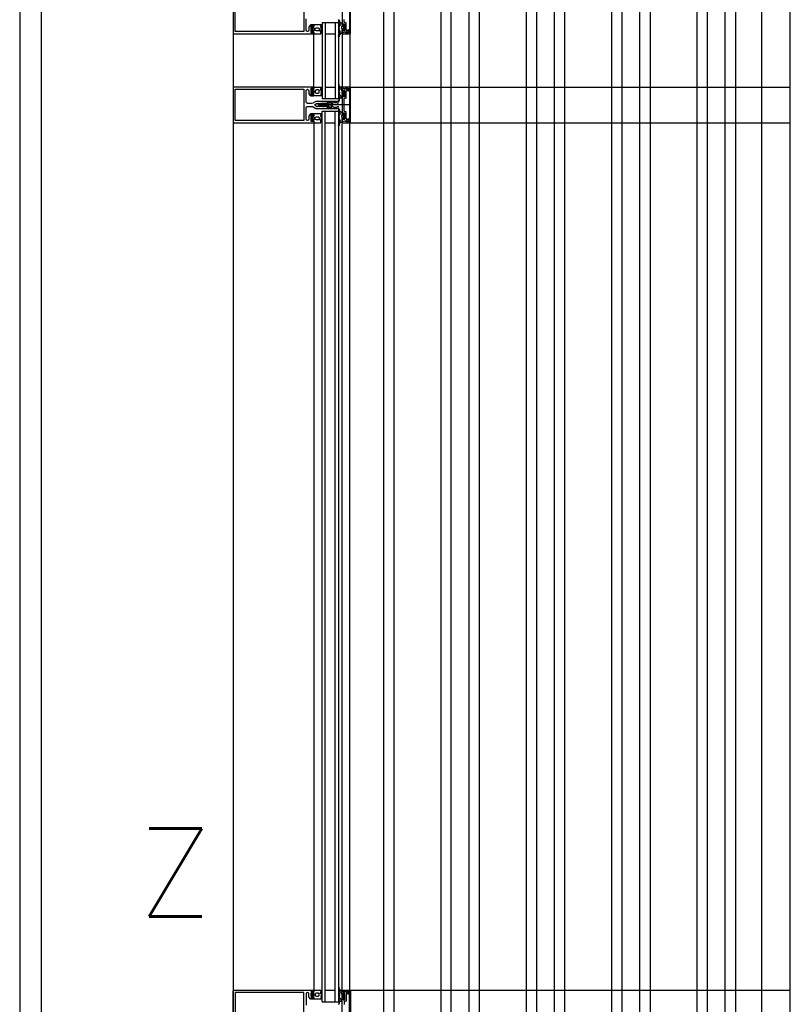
# Model space of a CAD drawing. Header units: millimetres. Extents: x -3528 to 120637, y -25886 to 25397.
# Tile 11 of 23: x 114095 to 115178, y -17809 to -16425. Entities that reach past the tile are written whole.
import ezdxf

# ---------------------------------------------------------------- set-up
doc = ezdxf.new("R2010")
doc.units = ezdxf.units.MM
doc.header["$LTSCALE"] = 100
doc.header["$MEASUREMENT"] = 0
doc.linetypes.add('AUSGEZOGEN', pattern=[0])
doc.linetypes.add('CENTER', pattern=[50.8, 31.75, -6.35, 6.35, -6.35])
doc.layers.get('0').update_dxf_attribs({"linetype": 'CONTINUOUS'})
for name, color, linetype in [('AL31----_BUITENKOZIJN', 1, 'CONTINUOUS'), ('AL67----_ZONWERING', 2, 'CONTINUOUS'), ('BL$7----_STRAMIEN', 8, 'CONTINUOUS')]:
    doc.layers.add(name, color=color, linetype=linetype)
doc.styles.add('ROMANS', font='ROMANS.shx', dxfattribs={"width": 0.8})
doc.styles.get("Standard").update_dxf_attribs({"font": 'arial.ttf'})

# ---------------------------------------------------------------- blocks, each defined once
blk = doc.blocks.new('A$C341C5819')
at = {"color": 0, "linetype": 'ByBlock', "lineweight": -2, "style": 'ROMANS'}
blk.add_text('Z', height=247.5, dxfattribs=at).set_placement((-35.4, 0))
blk = doc.blocks.new('204507')
at = {"color": 0, "linetype": 'ByBlock', "lineweight": -2}
blk.add_lwpolyline([(0, 0.15), (0, 9.6), (-0.2, 9.8), (-1.49, 9.8), (-1.96, 9.69), (-4.07, 8.75), (-4.5, 8.8), (-4.59, 8.96), (-3.96, 9.52), (-3.46, 9.68), (-2.7, 9.87), (-2.18, 9.97), (-1.17, 10.08), (-0.67, 10.09), (-0.07, 10.67), (-0.08, 10.81), (-0.63, 10.99), (-1.28, 10.98), (-1.8, 10.95), (-2.32, 10.89), (-4.11, 10.49), (-4.8, 10.24), (-6.58, 10.06), (-7.04, 10.85), (-7.35, 11), (-7.56, 10.85), (-8.04, 10.02), (-8.46, 9.81), (-8.75, 10.02), (-9.24, 10.85), (-9.56, 11), (-9.77, 10.83), (-10.24, 10.02), (-10.68, 9.81), (-10.97, 10.02), (-11.45, 10.85), (-11.76, 11), (-11.97, 10.85), (-12.4, 10.11), (-12.4, 0.15), (-10.4, 0.15), (-9.84, 0.3), (-9.58, 0.2), (-9.5, 0), (-9.5, -1.6), (-10.3, -1.6), (-10.3, -1.9), (-8.87, -3.33), (-8.27, -3.6), (-4.12, -3.6), (-3.51, -3.31), (-2.1, -1.9), (-2.1, -1.600001), (-2.9, -1.600001), (-2.9, 0), (-2.77, 0.25), (-2.56, 0.3), (-2, 0.15), (0, 0.15), (0, 9.6), (-0.2, 9.8), (-1.49, 9.8), (-1.96, 9.69), (-4.07, 8.75), (-4.5, 8.8), (-4.59, 8.96), (-3.96, 9.52), (-3.46, 9.68), (-2.7, 9.87), (-2.18, 9.97), (-1.17, 10.08), (-0.67, 10.09), (-0.07, 10.67), (-0.08, 10.81), (-0.63, 10.99), (-1.28, 10.98), (-1.8, 10.95), (-2.32, 10.89), (-4.11, 10.49), (-4.8, 10.24), (-6.58, 10.06), (-7.04, 10.85), (-7.35, 11), (-7.56, 10.85), (-8.04, 10.02), (-8.46, 9.81), (-8.75, 10.02), (-9.24, 10.85), (-9.56, 11), (-9.77, 10.83), (-10.24, 10.02), (-10.68, 9.81), (-10.97, 10.02), (-11.45, 10.85), (-11.76, 11), (-11.97, 10.85), (-12.4, 10.11), (-12.4, 0.15), (-10.4, 0.15), (-9.84, 0.3), (-9.58, 0.2), (-9.5, 0), (-9.5, -1.6), (-10.3, -1.6), (-10.3, -1.9), (-8.87, -3.33), (-8.27, -3.6), (-4.12, -3.6), (-3.51, -3.31), (-2.1, -1.9), (-2.1, -1.600001), (-2.9, -1.600001), (-2.9, 0), (-2.77, 0.25), (-2.56, 0.3), (-2, 0.15), (0, 0.15)], dxfattribs=at)
for points in [[(-8.45, 3.599999), (-8.45, 6.3), (-7.45, 7.3), (-4.95, 7.3), (-3.95, 6.3), (-3.95, 3.599999), (-4.54, 2.19), (-5.95, 1.6), (-6.45, 1.6), (-7.86, 2.19)], [(-4.2, -0.500001), (-4.2, -2.180001), (-4.67, -2.6), (-7.73, -2.6), (-4.67, -2.6), (-7.73, -2.6), (-8.2, -2.180001), (-8.2, -0.500001), (-8.2, -2.180001), (-8.2, -0.500001), (-7.73, 0), (-4.7, 0)]]:
    blk.add_lwpolyline(points, close=True, dxfattribs=at)
at = {"color": 0, "linetype": 'ByBlock', "lineweight": -2, "flags": 3}
blk.add_attdef('GRUPPE', (0, 0), '', height=1, dxfattribs=at)
blk = doc.blocks.new('204772')
at = {"color": 0, "linetype": 'ByBlock', "lineweight": -2}
for points in [[(0.3, 0.3), (0.29, -1.63), (-0.04, -1.87), (-0.6, -1.72), (-4.88, -1.72), (-5.34, -2.22), (-5.36, -3.57), (-6.35, -4.71), (-6.85, -4.87), (-8.62, -5.22), (-9.12, -5.26), (-9.52, -5.45), (-9.69, -5.87), (-9.61, -6.12), (-9.49, -6.17), (-9.1, -6.16), (-8.37, -6.16), (-7.64, -6.08), (-6.93, -5.94), (-6.23, -5.73), (-5.55, -5.45), (-4.9, -5.12), (-4.28, -4.72), (-3.7, -4.27), (-2.68, -3.63), (-1.5, -4.52), (-1.12, -5.92), (-1.01, -6.07), (-0.84, -6.12), (-0.62, -6.03), (-0.58, -5.98), (-0.03, -5.03), (0, -4.99), (0.16, -4.92), (0.32, -4.98), (0.36, -5.03), (0.93, -6), (0.97, -6.05), (1.15, -6.12), (1.38, -6.03), (1.42, -5.98), (1.97, -5.03), (2, -4.99), (2.16, -4.92), (2.32, -4.98), (2.36, -5.03), (2.93, -6), (2.97, -6.05), (3.15, -6.12), (3.38, -6.03), (3.42, -5.98), (3.97, -5.03), (4, -4.99), (4.16, -4.92), (4.32, -4.98), (4.36, -5.03), (4.93, -6), (4.97, -6.05), (5.16, -6.12), (5.34, -6.07), (5.45, -5.92), (5.83, -4.52), (7.01, -3.63), (8.03, -4.27), (8.61, -4.72), (9.22, -5.12), (9.75, -5.38), (10.73, -5.73), (11.75, -5.98), (12.27, -6.06), (12.79, -6.11), (13.43, -6.16), (13.82, -6.17), (13.94, -6.12), (14.02, -5.87), (13.85, -5.45), (12.14, -5.04), (10.33, -4.52), (10.19, -4.41), (10.15, -4.37), (10.1, -4.33), (9.67, -3.39), (9.66, -1.99), (9.36, -1.7), (7.2, -1.72), (6.64, -1.87), (6.4, -1.8), (6.3, -1.57), (6.3, 0.3), (7.1, 0.3), (7.1, 0.6), (5.69, 1.51), (5, 1.8), (1.53, 1.8), (0.93, 1.53), (-0.5, 0.6), (-0.5, 0.3)], [(2.07, -1.8), (4.5, -1.8), (5, -1.3), (4.99, 0.38), (4.53, 0.8), (2.07, 0.8), (1.61, 0.38), (1.6, -1.3)]]:
    blk.add_lwpolyline(points, close=True, dxfattribs=at)
at = {"color": 0, "linetype": 'ByBlock', "lineweight": -2, "flags": 3}
blk.add_attdef('GRUPPE', (0, 0), '', height=1, dxfattribs=at)
blk = doc.blocks.new('204602')
at = {"color": 0, "linetype": 'ByBlock', "lineweight": -2}
for points in [[(3, 1.8), (3, 16.05), (2.69, 16.88), (1.67, 17.3), (0.87, 16.94), (0.5, 15.91), (0.91, 15.12), (1.36, 14.83), (1.5, 14.53), (1.5, 10.72), (1.21, 10.09), (-1.3, 7.59), (-2.7, 7.59), (-5.21, 10.09), (-5.5, 10.72), (-5.5, 14.53), (-5.36, 14.83), (-4.91, 15.12), (-4.5, 15.91), (-4.86, 16.94), (-5.68, 17.3), (-6.69, 16.88), (-7, 16.05), (-7, 1.8), (-5.06, 1.8), (-4.06, 1.3), (-3.71, 0.3), (-3.76, -0.83), (-3.83, -2.89), (-3.84, -4.46), (-4.02, -4.7), (-3.84, -4.94), (-3.82, -6.44), (-3.74, -8.19), (-3.68, -8.91), (-3.42, -9.54), (-2.63, -10.41), (-2, -10.7), (-1.37, -10.41), (-0.58, -9.54), (-0.32, -8.91), (-0.26, -8.19), (-0.18, -6.44), (-0.16, -4.94), (0.02, -4.7), (-0.16, -4.46), (-0.17, -2.89), (-0.24, -0.83), (-0.29, 0.3), (0.16, 1.41), (1.06, 1.8)], [(-5, 3.6), (-5.5, 4.1), (-5.5, 7.06), (-5.29, 7.47), (-4.96, 7.56), (-4.65, 7.42), (-3.72, 6.49), (-2, 5.79), (-0.28, 6.49), (0.65, 7.42), (1.08, 7.56), (1.5, 7.06), (1.5, 4.1), (1, 3.6), (-0.47, 3.6), (-1.85, 2.81), (-3.53, 3.6)]]:
    blk.add_lwpolyline(points, close=True, dxfattribs=at)
blk.add_lwpolyline([(-3.17, 0.5), (-2, 1.8), (-0.96, 1.09), (-0.76, -0.68), (-0.74, -1.28), (-0.69, -3.06), (-0.69, -4.54), (-0.72, -5.73), (-0.74, -6.33), (-0.75, -6.62), (-0.77, -7.22), (-1.17, -9.12), (-2, -9.5), (-2.83, -9.12), (-3.23, -7.22), (-3.25, -6.62), (-3.26, -6.33), (-3.28, -5.73), (-3.31, -4.54), (-3.31, -3.06), (-3.29, -2.17), (-3.27, -1.57), (-3.26, -1.28), (-3.24, -0.68), (-3.17, 0.5)], dxfattribs=at)
at = {"color": 0, "linetype": 'ByBlock', "lineweight": -2, "flags": 3}
blk.add_attdef('GRUPPE', (0, 0), '', height=1, dxfattribs=at)

msp = doc.modelspace()

# ---------------------------------------------------------------- linework, layer by layer
at = {"layer": 'AL31----_BUITENKOZIJN', "linetype": 'Continuous'}
for p, q in [((114395, -5050.1), (114395, -19945.5)), ((114508.5, -16520.1), (114508.5, -16445.1)), ((114548, -16445.1), (114548, -16520.1)), ((114560.6, -16545.1), (114513.8, -16545.1)), ((114508.5, -16571.3), (114508.5, -17789)), ((114548, -17789), (114548, -16571.2))]:
    msp.add_line(p, q, dxfattribs=at)
at = {"layer": 'AL31----_BUITENKOZIJN', "linetype": 'AUSGEZOGEN'}
for p, q in [((114558.7, -16396.9), (114558.7, -16443.3)), ((114560, -16444.1), (114560, -16396.1)), ((114551.6, -16442.8), (114548, -16444)), ((114548, -16444), (114548, -16445.1)), ((114548, -16445.1), (114559, -16445.1)), ((114553, -16443.6), (114551.6, -16442.8)), ((114554.5, -16443.6), (114553, -16443.6)), ((114554.5, -16443.8), (114554.5, -16443.6)), ((114556, -16443.8), (114554.5, -16443.8)), ((114556.5, -16443.3), (114556, -16443.8)), ((114557.3, -16439.8), (114556.5, -16439.8)), ((114556.5, -16439.8), (114556.5, -16443.3)), ((114557.8, -16440.3), (114557.3, -16439.8)), ((114557.8, -16443.3), (114557.8, -16440.3)), ((114558.3, -16443.8), (114557.8, -16443.3)), ((114558.7, -16443.3), (114558.2, -16443.8)), ((114558.2, -16443.8), (114558.3, -16443.8)), ((114559, -16445.1), (114560, -16444.1)), ((114548, -16520.1), (114548, -16521.2)), ((114559, -16520.1), (114548, -16520.1)), ((114548, -16521.2), (114551.6, -16522.4)), ((114551.6, -16522.4), (114553, -16521.6)), ((114553, -16521.6), (114554.5, -16521.6)), ((114554.5, -16521.6), (114554.5, -16521.4)), ((114554.5, -16521.4), (114556, -16521.4)), ((114556, -16521.4), (114556.5, -16521.9)), ((114556.5, -16521.9), (114556.5, -16525.4)), ((114556.5, -16525.4), (114557.3, -16525.4)), ((114557.3, -16525.4), (114557.8, -16524.9)), ((114557.8, -16521.9), (114558.3, -16521.4)), ((114557.8, -16524.9), (114557.8, -16521.9)), ((114558.2, -16521.4), (114558.7, -16521.9)), ((114558.3, -16521.4), (114558.2, -16521.4)), ((114558.7, -16521.9), (114558.7, -16568.3)), ((114560, -16521.1), (114559, -16520.1)), ((114560, -16569.1), (114560, -16521.1)), ((114551.6, -16567.8), (114548, -16569)), ((114548, -16569), (114548, -16570.1)), ((114548, -16570.1), (114559, -16570.1)), ((114553, -16568.6), (114551.6, -16567.8)), ((114554.5, -16568.6), (114553, -16568.6)), ((114554.5, -16568.8), (114554.5, -16568.6)), ((114556, -16568.8), (114554.5, -16568.8)), ((114556.5, -16568.3), (114556, -16568.8)), ((114557.3, -16564.8), (114556.5, -16564.8)), ((114556.5, -16564.8), (114556.5, -16568.3)), ((114557.8, -16565.3), (114557.3, -16564.8)), ((114557.8, -16568.3), (114557.8, -16565.3)), ((114558.3, -16568.8), (114557.8, -16568.3)), ((114558.7, -16568.3), (114558.2, -16568.8)), ((114558.2, -16568.8), (114558.3, -16568.8)), ((114559, -16570.1), (114560, -16569.1)), ((114548, -17790.1), (114548, -17789)), ((114548, -17789), (114559, -17789)), ((114551.6, -17791.3), (114548, -17790.1)), ((114554.5, -17790.3), (114554.5, -17790.5)), ((114556, -17790.3), (114554.5, -17790.3)), ((114556.5, -17790.8), (114556, -17790.3)), ((114558.3, -17790.3), (114557.8, -17790.8)), ((114558.2, -17790.3), (114558.3, -17790.3)), ((114558.7, -17790.8), (114558.2, -17790.3)), ((114559, -17789), (114560, -17790)), ((114560, -17790), (114560, -17838)), ((114553, -17790.5), (114551.6, -17791.3)), ((114554.5, -17790.5), (114553, -17790.5)), ((114556.5, -17794.3), (114556.5, -17790.8)), ((114557.3, -17794.3), (114556.5, -17794.3)), ((114557.8, -17793.8), (114557.3, -17794.3)), ((114557.8, -17790.8), (114557.8, -17793.8)), ((114558.7, -17837.2), (114558.7, -17790.8))]:
    msp.add_line(p, q, dxfattribs=at)
at = {"layer": 'AL31----_BUITENKOZIJN'}
for p, q in [((114520.2, -16429.1), (114543.3, -16429.1)), ((114520.2, -16429.1), (114520.2, -16536.2)), ((114524.2, -16429.1), (114524.2, -16536.2)), ((114538.2, -16429.1), (114538.2, -16536.2)), ((114543.2, -16429.1), (114543.2, -16536.2)), ((114524.3, -16445.1), (114538.3, -16445.1)), ((114524.3, -16520.2), (114538.3, -16520.2)), ((114520.3, -16536.2), (114543.3, -16536.2)), ((114520.3, -16554.1), (114543.3, -16554.1)), ((114520.3, -17805.1), (114520.3, -16554.1)), ((114524.3, -17805.1), (114524.3, -16554.1)), ((114538.3, -17805.1), (114538.3, -16554.1)), ((114543.3, -17805.1), (114543.3, -16554.1)), ((114524.3, -16570.1), (114538.3, -16570.1)), ((114524.3, -17789.1), (114538.3, -17789.1)), ((114520.3, -17805.1), (114543.3, -17805.1))]:
    msp.add_line(p, q, dxfattribs=at)
msp.add_lwpolyline([(114095, -13860.1), (114095, -13860.1), (114095, -19105.3)], dxfattribs=at)
at = {"layer": 'AL31----_BUITENKOZIJN', "linetype": 'AUSGEZOGEN'}
for points in [[(114395, -16396.5), (114395, -16443.6), (114395.4, -16444.7), (114396.5, -16445.1), (114508.4, -16445.1), (114508.4, -16443.2), (114507.6, -16442.4), (114507.1, -16442.4), (114507.1, -16443.6), (114504.4, -16443.6), (114504.4, -16439.2), (114504.2, -16438.9), (114504.4, -16438.7), (114504.4, -16434.2), (114507.1, -16434.2), (114507.1, -16435.4), (114507.6, -16435.4), (114508.4, -16434.6), (114508.4, -16433.2), (114507.9, -16432.7), (114504, -16432.7), (114503.1, -16433.2), (114501.5, -16436), (114501.4, -16436.4), (114501.4, -16440), (114500.8, -16441.4), (114499.5, -16442), (114499.5, -16442), (114498.1, -16441.5), (114497.5, -16440.1), (114497.5, -16424.1)], [(114398, -16398.2), (114494.4, -16398.2), (114494.4, -16442), (114398, -16442), (114398, -16398.2)], [(114548, -16408.4), (114548, -16431.8), (114548.8, -16432.6), (114549.4, -16432.6), (114549.4, -16431.4), (114552, -16431.4), (114552, -16439.8), (114551, -16440.8), (114549.4, -16440.8), (114549.4, -16439.6), (114548.8, -16439.6), (114548, -16440.4), (114548, -16443.6), (114551.8, -16442.6), (114551.9, -16442.6), (114552.3, -16442.7), (114552.7, -16443.3), (114553.1, -16443.6), (114554.7, -16442.6), (114553.7, -16441.9), (114555.4, -16441), (114555.5, -16440.6), (114555.4, -16440.3), (114555, -16440.1), (114554.5, -16440.1), (114554, -16439.6), (114554, -16430.9), (114553.6, -16429.8), (114552.5, -16429.4), (114551.7, -16429.4), (114551.2, -16428.9), (114551.2, -16425.3)], [(114516.1, -16547.6), (114515.8, -16547.1), (114514.6, -16547.1), (114514.3, -16547.6), (114514, -16547.1), (114512.8, -16547.1), (114512.5, -16547.6), (114512.2, -16547.1), (114512, -16547.1), (114510.1, -16546), (114509.6, -16545.1), (114510.1, -16544.3), (114512, -16543.1), (114513.1, -16543.1), (114513.4, -16542.6), (114513.7, -16543.1), (114514.9, -16543.1), (114515.2, -16542.6), (114515.5, -16543.1), (114516.7, -16543.1), (114517, -16542.6), (114517.3, -16543.1), (114518.5, -16543.1), (114518.8, -16542.6), (114519.1, -16543.1), (114520.3, -16543.1), (114520.6, -16542.6), (114520.9, -16543.1), (114522.1, -16543.1), (114522.4, -16542.6), (114522.7, -16543.1), (114523.9, -16543.1), (114524.2, -16542.6), (114524.5, -16543.1), (114525.7, -16543.1), (114526, -16542.6), (114526.6, -16542.6), (114527.9, -16541.4), (114526.6, -16540.1), (114512.6, -16540.1), (114511.3, -16540.3), (114510.1, -16540.8), (114506.8, -16542.7), (114505.3, -16543.1), (114499.5, -16543.1), (114498, -16542.4), (114497.5, -16541.1), (114497.5, -16525.2), (114498.1, -16523.8), (114499.5, -16523.2), (114499.4, -16523.2), (114500.7, -16523.8), (114501.4, -16525.1), (114501.4, -16528.9), (114501.5, -16529.3), (114503.1, -16532), (114504, -16532.5), (114507.9, -16532.5), (114508.4, -16532), (114508.4, -16530.6), (114507.6, -16529.8), (114507.1, -16529.8), (114507.1, -16531), (114504.4, -16531), (114504.4, -16526.6), (114504.2, -16526.3), (114504.4, -16526.1), (114504.4, -16521.6), (114507.1, -16521.6), (114507.1, -16522.8), (114507.6, -16522.8), (114508.4, -16522), (114508.4, -16520.1), (114396.5, -16520.1), (114395.5, -16520.5), (114395, -16521.5)], [(114395, -16521.5), (114395, -16568.6), (114395.4, -16569.7), (114396.5, -16570.1), (114508.4, -16570.1), (114508.4, -16568.2), (114507.6, -16567.4), (114507.1, -16567.4), (114507.1, -16568.6), (114504.4, -16568.6), (114504.4, -16564.2), (114504.2, -16563.9), (114504.4, -16563.7), (114504.4, -16559.2), (114507.1, -16559.2), (114507.1, -16560.4), (114507.6, -16560.4), (114508.4, -16559.6), (114508.4, -16558.2), (114507.9, -16557.7), (114504, -16557.7), (114503.1, -16558.2), (114501.5, -16561), (114501.4, -16561.4), (114501.4, -16565), (114500.8, -16566.4), (114499.5, -16567), (114499.5, -16567), (114498.1, -16566.5), (114497.5, -16565.1), (114497.5, -16549.1), (114498.2, -16547.6), (114499.5, -16547.1), (114505.3, -16547.1), (114506.8, -16547.5), (114510.1, -16549.5), (114511.3, -16550), (114512.6, -16550.1), (114526.6, -16550.1), (114527.9, -16549), (114526.9, -16547.7), (114526.6, -16547.1), (114525.4, -16547.1), (114525.1, -16547.6), (114524.8, -16547.1), (114523.6, -16547.1), (114523.3, -16547.6), (114523, -16547.1), (114521.8, -16547.1), (114521.5, -16547.6), (114521.5, -16547.6), (114521.2, -16547.1), (114520, -16547.1), (114519.7, -16547.6), (114519.4, -16547.1), (114518.2, -16547.1), (114517.9, -16547.6), (114517.6, -16547.1), (114516.4, -16547.1), (114516.1, -16547.6)], [(114398, -16523.2), (114494.4, -16523.2), (114494.4, -16567), (114398, -16567), (114398, -16523.2)], [(114395, -17837.6), (114395, -17790.5), (114395.4, -17789.4), (114396.5, -17789), (114508.4, -17789), (114508.4, -17790.9), (114507.6, -17791.7), (114507.1, -17791.7), (114507.1, -17790.5), (114504.4, -17790.5), (114504.4, -17794.9), (114504.2, -17795.2), (114504.4, -17795.4), (114504.4, -17799.9), (114507.1, -17799.9), (114507.1, -17798.7), (114507.6, -17798.7), (114508.4, -17799.5), (114508.4, -17800.9), (114507.9, -17801.4), (114504, -17801.4), (114503.1, -17800.9), (114501.5, -17798.1), (114501.4, -17797.7), (114501.4, -17794.1), (114500.8, -17792.7), (114499.5, -17792.1), (114499.5, -17792.1), (114498.1, -17792.6), (114497.5, -17794), (114497.5, -17810)], [(114398, -17835.9), (114494.4, -17835.9), (114494.4, -17792.1), (114398, -17792.1), (114398, -17835.9)], [(114548, -17825.7), (114548, -17802.3), (114548.8, -17801.5), (114549.4, -17801.5), (114549.4, -17802.7), (114552, -17802.7), (114552, -17794.3), (114551, -17793.3), (114549.4, -17793.3), (114549.4, -17794.5), (114548.8, -17794.5), (114548, -17793.7), (114548, -17790.5), (114551.8, -17791.5), (114551.9, -17791.5), (114552.3, -17791.4), (114552.7, -17790.8), (114553.1, -17790.5), (114554.7, -17791.6), (114553.7, -17792.2), (114555.4, -17793.1), (114555.5, -17793.5), (114555.4, -17793.8), (114555, -17794), (114554.5, -17794), (114554, -17794.5), (114554, -17803.2), (114553.6, -17804.3), (114552.5, -17804.7), (114551.7, -17804.7), (114551.2, -17805.2), (114551.2, -17808.8)]]:
    msp.add_lwpolyline(points, dxfattribs=at)
at = {"layer": 'AL31----_BUITENKOZIJN', "linetype": 'Continuous'}
for points in [[(114559, -16445.1), (114559, -16520.1)], [(114559, -17789), (114559, -16570.9)]]:
    msp.add_lwpolyline(points, dxfattribs=at)
at = {"layer": 'AL31----_BUITENKOZIJN', "linetype": 'AUSGEZOGEN'}
for points in [[(114547.6, -16527.7), (114547.6, -16530.1), (114548.1, -16530.6), (114549.8, -16530.6), (114550.2, -16530.1), (114550.2, -16527.7), (114549.8, -16527.2), (114548.1, -16527.2)], [(114548, -16521.6), (114548, -16524.8), (114548.8, -16525.6), (114549.4, -16525.6), (114549.4, -16524.4), (114551, -16524.4), (114552, -16525.4), (114552, -16533.8), (114549.4, -16533.8), (114549.4, -16532.6), (114548.8, -16532.6), (114548, -16533.4), (114548, -16556.8), (114548.8, -16557.6), (114549.4, -16557.6), (114549.4, -16556.4), (114552, -16556.4), (114552, -16564.8), (114551, -16565.8), (114549.4, -16565.8), (114549.4, -16564.6), (114548.8, -16564.6), (114548, -16565.4), (114548, -16568.6), (114551.8, -16567.6), (114551.9, -16567.6), (114552.3, -16567.7), (114552.7, -16568.3), (114553.1, -16568.6), (114554.7, -16567.6), (114553.7, -16566.9), (114555.4, -16566), (114555.5, -16565.6), (114555.4, -16565.3), (114555, -16565.1), (114554.5, -16565.1), (114554, -16564.6), (114554, -16555.9), (114553.6, -16554.8), (114552.5, -16554.4), (114551.7, -16554.4), (114551.2, -16553.9), (114551.2, -16550.3), (114551.2, -16550.2), (114551.2, -16550), (114551.2, -16549.8), (114551.2, -16536.3), (114551.7, -16535.8), (114552.5, -16535.8), (114553.6, -16535.4), (114554, -16534.3), (114554, -16525.6), (114554.5, -16525.1), (114555, -16525.1), (114555.3, -16525), (114555.5, -16524.6), (114555.3, -16524.2), (114553.7, -16523.3), (114554.8, -16522.7), (114553.2, -16521.6), (114552.7, -16521.8), (114552.3, -16522.5), (114551.9, -16522.6), (114551.8, -16522.6)]]:
    msp.add_lwpolyline(points, close=True, dxfattribs=at)
at = {"layer": 'AL67----_ZONWERING'}
for p, q in [((114606.6, -19965.1), (114606.6, -5005)), ((114621.3, -19965.1), (114621.3, -5005)), ((114687.1, -19965.1), (114687.1, -5005)), ((114701.6, -19965.1), (114701.6, -5005)), ((114726.6, -19965.1), (114726.6, -5005)), ((114741.3, -19965.1), (114741.3, -5005)), ((114807.1, -19965.1), (114807.1, -5005)), ((114821.6, -19965.1), (114821.6, -5005)), ((114846.6, -19965.1), (114846.6, -5005)), ((114861.3, -19965.1), (114861.3, -5005)), ((114927.1, -19965.1), (114927.1, -5005)), ((114941.6, -19965.1), (114941.6, -5005)), ((114966.6, -19965.1), (114966.6, -5005)), ((114981.3, -19965.1), (114981.3, -5005)), ((115047.1, -19965.1), (115047.1, -5005)), ((115061.6, -19965.1), (115061.6, -5005)), ((115086.6, -19965.1), (115086.6, -5005)), ((115101.3, -19965.1), (115101.3, -5005)), ((115138, -19965.1), (115138, -5005)), ((115178, -19965.1), (115178, -5005)), ((114560.6, -16520.1), (115178, -16520.1)), ((114560, -16570.1), (115178, -16570.1)), ((114560.6, -17789), (115178, -17789))]:
    msp.add_line(p, q, dxfattribs=at)
at = {"layer": 'BL$7----_STRAMIEN', "linetype": 'CENTER'}
msp.add_line((114125, 24388.1), (114125, -24827), dxfattribs=at)

# ---------------------------------------------------------------- block references
at = {"layer": 'AL31----_BUITENKOZIJN', "linetype": 'Continuous', "rotation": 270}
for name, p in [('204507', (114508.4, -16445.1)), ('204772', (114549.4, -16525.6)), ('204602', (114526.1, -16547.1)), ('204507', (114508.4, -16570.1)), ('204772', (114549.4, -17794.5))]:
    msp.add_blockref(name, p, dxfattribs=at)
at = {"layer": 'AL31----_BUITENKOZIJN', "linetype": 'Continuous', "xscale": -1, "rotation": 270}
for name, p in [('204772', (114549.4, -16439.6)), ('204507', (114508.4, -16520.1)), ('204772', (114549.4, -16564.6)), ('204507', (114508.4, -17789))]:
    msp.add_blockref(name, p, dxfattribs=at)
at = {"layer": 'AL67----_ZONWERING', "xscale": 0.5, "yscale": 0.5, "zscale": 0.5}
msp.add_blockref('A$C341C5819', (114278.7, -17685.5), dxfattribs=at)

doc.saveas('drawing.dxf')
